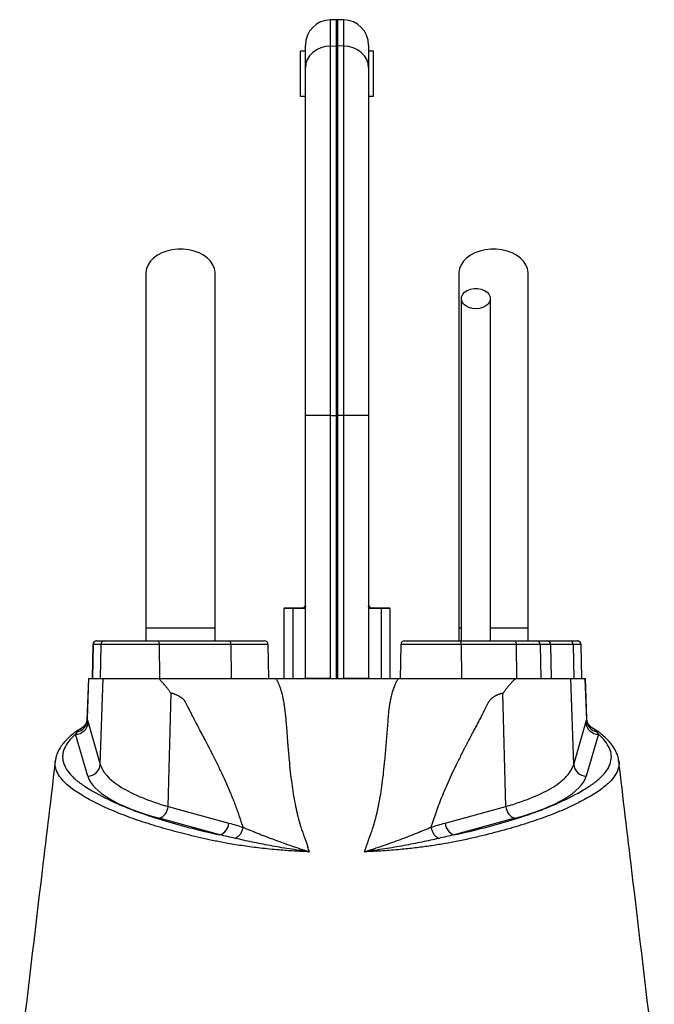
# Model space of a CAD drawing. Header units: millimetres. Extents: x 2412 to 3470, y 1425 to 4760.
# Tile 8 of 8: x 2723 to 3226, y 3980 to 4760. Entities that reach past the tile are written whole.
import ezdxf

# ---------------------------------------------------------------- set-up
doc = ezdxf.new("R2010")
doc.units = ezdxf.units.MM
doc.header["$LTSCALE"] = 2

msp = doc.modelspace()

# ---------------------------------------------------------------- linework, layer by layer
at = {"color": 7, "linetype": 'Continuous', "lineweight": 25}
for p, q in [((2974.34, 4760.43), (2969.34, 4760.34)), ((2980.04, 4760.34), (2975.04, 4760.43)), ((2945.69, 4699.55), (2945.69, 4735.55)), ((2949.69, 4735.55), (2945.69, 4735.55)), ((2949.69, 4722.32), (2949.69, 4740.35)), ((2969.34, 4739.55), (2974.34, 4739.62)), ((2969.34, 4739.55), (2969.34, 4446.8)), ((2974.34, 4446.8), (2974.34, 4739.62)), ((2975.04, 4739.62), (2975.04, 4446.8)), ((2980.04, 4739.55), (2975.04, 4739.62)), ((2980.04, 4446.8), (2980.04, 4739.55)), ((2999.69, 4740.35), (2999.69, 4722.32)), ((3003.69, 4735.55), (2999.69, 4735.55)), ((3003.69, 4699.55), (3003.69, 4735.55)), ((2949.69, 4446.8), (2949.69, 4722.32)), ((2999.69, 4722.32), (2999.69, 4446.8)), ((2949.69, 4699.55), (2945.69, 4699.55)), ((3003.69, 4699.55), (2999.69, 4699.55)), ((2949.69, 4238.44), (2949.69, 4446.8)), ((2969.34, 4446.8), (2949.69, 4446.8)), ((2969.34, 4446.8), (2974.34, 4446.8)), ((2969.34, 4446.8), (2969.34, 4238.44)), ((2974.34, 4238.44), (2974.34, 4446.8)), ((2975.04, 4446.8), (2974.34, 4446.8)), ((2975.04, 4446.8), (2975.04, 4238.44)), ((2980.04, 4446.8), (2975.04, 4446.8)), ((2980.04, 4238.44), (2980.04, 4446.8)), ((2999.69, 4446.8), (2980.04, 4446.8)), ((2999.69, 4446.8), (2999.69, 4238.44)), ((2932.69, 4293.81), (2932.69, 4238.44)), ((2949.13, 4294.09), (2939.69, 4293.91)), ((2939.69, 4293.91), (2939.69, 4238.44)), ((2949.49, 4296.16), (2949.69, 4296.46)), ((2999.69, 4296.47), (2999.89, 4296.16)), ((3009.69, 4293.91), (3000.25, 4294.09)), ((3009.69, 4293.91), (3009.69, 4238.44)), ((3016.69, 4238.44), (3016.69, 4293.81)), ((2823.19, 4278.44), (2823.19, 4268.44)), ((2878.19, 4278.44), (2823.19, 4278.44)), ((2878.19, 4268.44), (2878.19, 4278.44)), ((3071.19, 4278.44), (3071.19, 4268.44)), ((3072.87, 4278.44), (3071.19, 4278.44)), ((3126.19, 4278.44), (3096.18, 4278.44)), ((3126.19, 4268.44), (3126.19, 4278.44)), ((2784.16, 4268.44), (2784.42, 4268.44)), ((2784.42, 4268.44), (2790.45, 4268.44)), ((2790.45, 4268.44), (2832.1, 4268.44)), ((2832.1, 4268.44), (2888.85, 4268.44)), ((2888.85, 4268.44), (2917.22, 4268.44)), ((3028.16, 4268.44), (3071.2, 4268.44)), ((3071.2, 4268.44), (3114.89, 4268.44)), ((3114.89, 4268.44), (3132.69, 4268.44)), ((3132.69, 4268.44), (3140.93, 4268.44)), ((3140.93, 4268.44), (3141.22, 4268.44)), ((3140.93, 4268.44), (3158.93, 4268.44)), ((3158.93, 4268.44), (3164.97, 4268.44)), ((3164.97, 4268.44), (3165.22, 4268.44)), ((2781.16, 4265.49), (2780.69, 4238.44)), ((2781.43, 4265.49), (2780.96, 4238.44)), ((2787.47, 4265.49), (2781.43, 4265.49)), ((2787.47, 4265.49), (2787, 4238.44)), ((2833.82, 4265.49), (2787.47, 4265.49)), ((2833.82, 4265.49), (2834.09, 4238.44)), ((2890.57, 4265.49), (2833.82, 4265.49)), ((2890.57, 4265.49), (2890.84, 4238.44)), ((2920.69, 4238.44), (2920.22, 4265.49)), ((3025.16, 4265.49), (3024.69, 4238.44)), ((3073.07, 4265.49), (3073.36, 4238.44)), ((3116.76, 4265.49), (3073.07, 4265.49)), ((3116.76, 4265.49), (3117.05, 4238.44)), ((3135.65, 4265.49), (3116.76, 4265.49)), ((3135.65, 4265.49), (3136.12, 4238.44)), ((3143.9, 4265.49), (3135.65, 4265.49)), ((3143.9, 4265.49), (3144.36, 4238.44)), ((3144.69, 4238.44), (3144.22, 4265.49)), ((3161.92, 4265.49), (3162.39, 4238.44)), ((3167.95, 4265.49), (3161.92, 4265.49)), ((3167.95, 4265.49), (3168.42, 4238.44)), ((3168.69, 4238.44), (3168.22, 4265.49)), ((2777.72, 4238.44), (2776.6, 4206.61)), ((2776.85, 4205.5), (2778, 4238.44)), ((2777.72, 4238.44), (2778, 4238.44)), ((2778, 4238.44), (2789.52, 4238.44)), ((2787.16, 4170.51), (2789.52, 4238.44)), ((2789.52, 4238.44), (2833.56, 4238.44)), ((2969.34, 4238.44), (2949.69, 4238.44)), ((2975.04, 4238.44), (2974.34, 4238.44)), ((2999.69, 4238.44), (2980.04, 4238.44)), ((3115.84, 4238.44), (3159.86, 4238.44)), ((3162.22, 4170.51), (3159.86, 4238.44)), ((3159.86, 4238.44), (3171.39, 4238.44)), ((3172.53, 4205.5), (3171.39, 4238.44)), ((3171.39, 4238.44), (3171.67, 4238.44)), ((3172.78, 4206.61), (3171.67, 4238.44)), ((2840.95, 4137.12), (2843.17, 4226.8)), ((3108.43, 4137.12), (3106.21, 4226.8)), ((2777.5, 4203.63), (2787.16, 4170.51)), ((3162.22, 4170.51), (3171.88, 4203.63)), ((2777.2, 4161.2), (2767.55, 4194.32)), ((3181.83, 4194.32), (3172.18, 4161.2)), ((2751.67, 4173.43), (2751.7, 4173.58)), ((3197.88, 4173.43), (3197.91, 4173.33)), ((2840.95, 4137.12), (2889.05, 4123.98)), ((3060.33, 4123.98), (3108.43, 4137.12)), ((2881.96, 4114.67), (2833.86, 4127.81)), ((3115.52, 4127.81), (3067.42, 4114.67))]:
    msp.add_line(p, q, dxfattribs=at)
at = {"color": 8, "linetype": 'Continuous', "lineweight": 25}
for p, q in [((2969.34, 4760.34), (2969.34, 4739.55)), ((2974.34, 4739.62), (2974.34, 4760.43)), ((2975.04, 4760.43), (2975.04, 4739.62)), ((2980.04, 4739.55), (2980.04, 4760.34)), ((2939.69, 4293.91), (2932.69, 4293.81)), ((3016.69, 4293.81), (3009.69, 4293.91)), ((2781.43, 4265.49), (2781.16, 4265.49)), ((2920.22, 4265.49), (2890.57, 4265.49)), ((3073.07, 4265.49), (3025.16, 4265.49)), ((3144.22, 4265.49), (3143.9, 4265.49)), ((3161.92, 4265.49), (3144.22, 4265.49)), ((3168.22, 4265.49), (3167.95, 4265.49)), ((2776.63, 4206.6), (2776.85, 4205.5))]:
    msp.add_line(p, q, dxfattribs=at)
at = {"color": 7, "linetype": 'Continuous', "lineweight": 25, "flags": 128}
for points in [[(2969.34, 4739.55), (2965.49, 4739.16), (2961.8, 4738.15), (2958.4, 4736.54), (2955.43, 4734.4), (2952.99, 4731.8), (2951.18, 4728.85), (2950.07, 4725.65), (2949.69, 4722.32)], [(2999.69, 4722.32), (2999.32, 4725.65), (2998.2, 4728.85), (2996.39, 4731.8), (2993.96, 4734.4), (2990.98, 4736.54), (2987.59, 4738.15), (2983.89, 4739.16), (2980.04, 4739.55)], [(2878.19, 4559.47), (2878.17, 4560.23), (2877.64, 4563.29), (2876.4, 4566.25), (2874.51, 4569.03), (2871.99, 4571.57), (2868.93, 4573.79), (2865.39, 4575.64), (2861.47, 4577.07), (2857.27, 4578.05), (2852.9, 4578.54), (2848.48, 4578.54), (2844.11, 4578.05), (2839.91, 4577.07), (2835.99, 4575.64), (2832.46, 4573.79), (2829.39, 4571.57), (2826.88, 4569.03), (2824.98, 4566.25), (2823.75, 4563.29), (2823.21, 4560.23), (2823.19, 4559.48)], [(3126.19, 4559.47), (3126.17, 4560.23), (3125.64, 4563.29), (3124.4, 4566.25), (3122.51, 4569.03), (3119.99, 4571.57), (3116.93, 4573.79), (3113.39, 4575.64), (3109.47, 4577.07), (3105.27, 4578.05), (3100.9, 4578.54), (3096.48, 4578.54), (3092.11, 4578.05), (3087.91, 4577.07), (3083.99, 4575.64), (3080.46, 4573.79), (3077.39, 4571.57), (3074.88, 4569.03), (3072.98, 4566.25), (3071.75, 4563.29), (3071.21, 4560.23), (3071.19, 4559.48)], [(3084.69, 4531.46), (3081.83, 4531.71), (3079.15, 4532.45), (3076.82, 4533.63), (3074.98, 4535.18), (3073.75, 4536.99), (3073.21, 4538.96), (3073.39, 4540.96), (3074.29, 4542.87), (3075.83, 4544.57), (3077.93, 4545.94), (3080.46, 4546.91), (3083.25, 4547.41), (3086.13, 4547.41), (3088.92, 4546.91), (3091.45, 4545.94), (3093.55, 4544.57), (3095.1, 4542.87), (3095.99, 4540.96), (3096.17, 4538.96), (3095.63, 4536.99), (3094.4, 4535.18), (3092.56, 4533.63), (3090.23, 4532.45), (3087.55, 4531.71), (3084.69, 4531.46)], [(2832.1, 4268.44), (2832.43, 4268.38), (2832.75, 4268.21), (2833.04, 4267.94), (2833.3, 4267.58), (2833.52, 4267.13), (2833.68, 4266.62), (2833.78, 4266.07), (2833.82, 4265.49)], [(2888.85, 4268.44), (2889.18, 4268.38), (2889.5, 4268.21), (2889.8, 4267.94), (2890.06, 4267.58), (2890.27, 4267.13), (2890.43, 4266.62), (2890.53, 4266.07), (2890.57, 4265.49)], [(3071.2, 4268.44), (3071.56, 4268.38), (3071.91, 4268.21), (3072.23, 4267.94), (3072.51, 4267.58), (3072.74, 4267.13), (3072.92, 4266.62), (3073.03, 4266.07), (3073.07, 4265.49)], [(3114.89, 4268.44), (3115.25, 4268.38), (3115.6, 4268.21), (3115.92, 4267.94), (3116.2, 4267.58), (3116.43, 4267.13), (3116.61, 4266.62), (3116.72, 4266.07), (3116.76, 4265.49)]]:
    msp.add_lwpolyline(points, dxfattribs=at)
at = {"color": 7, "linetype": 'Continuous', "lineweight": 25}
for centre, radius, start, end in [((2969.69, 4740.35), 20, 91, 180), ((2974.69, 4740.43), 20, 89, 91), ((2979.69, 4740.35), 20, 0, 89), ((2974.69, 4716.4), 23.22, 89.13873, 90.86127), ((2938.69, 4293.81), 6, 173.87456, 180.43725), ((2946.88, 4293.95), 7.19, 176.12261, 180.30696), ((2955.18, 4294.1), 6.05, 160.01257, 180.0237), ((2994.2, 4294.1), 6.05, 359.9763, 19.98743), ((3002.5, 4293.95), 7.19, 359.69304, 3.87739), ((3010.69, 4293.81), 6, 0.48308, 6.03277), ((2784.16, 4265.44), 3, 90, 179), ((2784.42, 4265.44), 2.99, 90.10688, 179.11154), ((2790.46, 4265.44), 2.99, 90.10688, 179.11154), ((2917.22, 4265.44), 3, 1, 90), ((3028.16, 4265.44), 3, 90, 179), ((3132.67, 4265.45), 2.98, 0.67877, 89.68997), ((3140.91, 4265.45), 2.98, 0.67877, 89.68997), ((3141.22, 4265.44), 3, 1, 90), ((3158.92, 4265.44), 2.99, 0.88846, 89.89312), ((3164.96, 4265.44), 2.99, 0.88846, 89.89312), ((3165.22, 4265.44), 3, 1, 90), ((2766.81, 4206.08), 10.06, 281.3501, 356.69173), ((3182.57, 4206.08), 10.06, 183.30827, 258.6499), ((2767.46, 4204.39), 10.07, 270.49957, 355.66187), ((3181.92, 4204.39), 10.07, 184.33813, 269.50043), ((2777.11, 4171.27), 10.07, 270.49957, 355.66187), ((3172.27, 4171.27), 10.07, 184.33813, 269.50043), ((2829.94, 4138.15), 11.06, 290.77494, 354.65677), ((3119.44, 4138.15), 11.06, 185.34323, 249.22506), ((2878.04, 4125.01), 11.06, 290.77494, 354.65677), ((3071.35, 4125.01), 11.06, 185.34323, 249.22506)]:
    msp.add_arc(centre, radius, start, end, dxfattribs=at)
for centre, start_param, end_param in [((2976.81, 4165.38), 3.219534, 3.917258), ((2972.58, 4165.38), 5.50752, 6.205244)]:
    msp.add_ellipse(centre, major_axis=(200.21, 0), ratio=0.267961, start_param=start_param, end_param=end_param, dxfattribs=at)
for points, knots in [([(2823.19, 4559.46), (2823.19, 4553.6), (2823.19, 4541.96), (2823.19, 4524.4), (2823.19, 4506.65), (2823.19, 4488.53), (2823.19, 4469.81), (2823.19, 4450.34), (2823.19, 4430.87), (2823.19, 4411.57), (2823.19, 4392.6), (2823.19, 4373.28), (2823.19, 4351.82), (2823.19, 4328.39), (2823.19, 4303.23), (2823.19, 4286.64), (2823.19, 4278.44)], [0, 0, 0, 0, 0.079644, 0.158009, 0.235124, 0.311015, 0.385614, 0.459005, 0.531252, 0.593311, 0.65426, 0.714301, 0.773508, 0.85087, 0.926319, 1, 1, 1, 1]), ([(2878.19, 4278.44), (2878.19, 4283.5), (2878.19, 4294.04), (2878.19, 4310.46), (2878.19, 4328.08), (2878.19, 4345.41), (2878.19, 4362.24), (2878.19, 4378.32), (2878.19, 4394.82), (2878.19, 4412.33), (2878.19, 4430.6), (2878.19, 4449.45), (2878.19, 4468.07), (2878.19, 4486.43), (2878.19, 4504.6), (2878.19, 4522.75), (2878.19, 4541.03), (2878.19, 4553.25), (2878.19, 4559.46)], [0, 0, 0, 0, 0.045521, 0.094717, 0.147611, 0.204275, 0.251456, 0.300858, 0.352419, 0.406213, 0.470225, 0.53729, 0.607172, 0.679907, 0.755587, 0.834151, 0.915609, 1, 1, 1, 1]), ([(3071.19, 4559.46), (3071.19, 4553.6), (3071.19, 4541.96), (3071.19, 4524.4), (3071.19, 4506.65), (3071.19, 4488.53), (3071.19, 4469.81), (3071.19, 4450.34), (3071.19, 4430.87), (3071.19, 4411.57), (3071.19, 4392.6), (3071.19, 4373.28), (3071.19, 4351.82), (3071.19, 4328.39), (3071.19, 4303.23), (3071.19, 4286.64), (3071.19, 4278.44)], [0, 0, 0, 0, 0.079644, 0.158009, 0.235124, 0.311015, 0.385614, 0.459005, 0.531252, 0.593311, 0.65426, 0.714301, 0.773508, 0.85087, 0.926319, 1, 1, 1, 1]), ([(3126.19, 4278.44), (3126.19, 4283.5), (3126.19, 4294.04), (3126.19, 4310.46), (3126.19, 4328.08), (3126.19, 4345.41), (3126.19, 4362.24), (3126.19, 4378.32), (3126.19, 4394.82), (3126.19, 4412.33), (3126.19, 4430.6), (3126.19, 4449.45), (3126.19, 4468.07), (3126.19, 4486.43), (3126.19, 4504.6), (3126.19, 4522.75), (3126.19, 4541.03), (3126.19, 4553.25), (3126.19, 4559.46)], [0, 0, 0, 0, 0.045521, 0.094717, 0.147611, 0.204275, 0.251456, 0.300858, 0.352419, 0.406213, 0.470225, 0.53729, 0.607172, 0.679907, 0.755587, 0.834151, 0.915609, 1, 1, 1, 1]), ([(3073.19, 4539.46), (3073.19, 4535.52), (3073.19, 4528.05), (3073.19, 4517.45), (3073.19, 4508.06), (3073.19, 4499.9), (3073.19, 4492.37), (3073.19, 4485.04), (3073.19, 4477.4), (3073.19, 4467.44), (3073.19, 4454.9), (3073.19, 4439.46), (3073.19, 4424.02), (3073.19, 4408.71), (3073.19, 4393.77), (3073.19, 4378.71), (3073.19, 4366.47), (3073.19, 4357.2), (3073.19, 4350.18), (3073.19, 4341.98), (3073.19, 4332.07), (3073.19, 4320.51), (3073.19, 4307.31), (3073.19, 4292.5), (3073.19, 4279.36), (3073.19, 4271.15), (3073.19, 4268.44)], [0, 0, 0, 0, 0.055267, 0.10444, 0.147521, 0.184513, 0.21542, 0.248696, 0.281657, 0.315157, 0.376188, 0.437587, 0.499107, 0.551591, 0.604003, 0.655121, 0.702915, 0.723264, 0.744126, 0.769888, 0.800965, 0.83733, 0.878131, 0.923975, 0.974885, 1, 1, 1, 1]), ([(3096.19, 4268.44), (3096.19, 4271.84), (3096.19, 4281.13), (3096.19, 4295.44), (3096.19, 4310.51), (3096.19, 4323.01), (3096.19, 4333.51), (3096.19, 4342.91), (3096.19, 4356.22), (3096.19, 4373.65), (3096.19, 4394.51), (3096.19, 4413.35), (3096.19, 4430.28), (3096.19, 4445.27), (3096.19, 4459.06), (3096.19, 4469.59), (3096.19, 4477.87), (3096.19, 4484.88), (3096.19, 4493.26), (3096.19, 4502.98), (3096.19, 4514), (3096.19, 4526.3), (3096.19, 4534.92), (3096.19, 4539.46)], [0, 0, 0, 0, 0.031526, 0.086056, 0.132732, 0.171571, 0.202645, 0.231141, 0.260031, 0.328885, 0.39862, 0.468523, 0.527313, 0.585972, 0.642144, 0.694118, 0.718091, 0.748453, 0.785466, 0.82912, 0.879422, 0.93638, 1, 1, 1, 1]), ([(2932.79, 4294.44), (2932.77, 4294.44), (2932.58, 4294.44), (2933.38, 4294.44), (2935.34, 4294.44), (2938.12, 4294.44), (2939.71, 4294.44)], [0, 0, 0, 0, 0.036009, 0.324544, 0.613078, 1, 1, 1, 1]), ([(2939.71, 4294.44), (2941.42, 4294.44), (2942.92, 4294.44), (2944.86, 4294.44), (2945.45, 4294.44), (2946.52, 4294.44), (2947, 4294.44), (2947.42, 4294.44)], [0, 0, 0, 0, 0.5, 0.5, 0.75, 0.75, 1, 1, 1, 1]), ([(2947.42, 4294.44), (2947.82, 4294.44), (2948.16, 4294.58), (2948.64, 4295.01), (2948.8, 4295.2), (2949.13, 4295.63), (2949.3, 4295.88), (2949.49, 4296.16)], [0, 0, 0, 0, 0.5, 0.5, 0.75, 0.75, 1, 1, 1, 1]), ([(2999.89, 4296.16), (3000.27, 4295.6), (3000.57, 4295.17), (3001.06, 4294.73), (3001.22, 4294.62), (3001.58, 4294.47), (3001.76, 4294.44), (3001.96, 4294.44)], [0, 0, 0, 0, 0.5, 0.5, 0.75, 0.75, 1, 1, 1, 1]), ([(3001.96, 4294.44), (3002.8, 4294.44), (3003.87, 4294.44), (3005.81, 4294.44), (3006.51, 4294.44), (3008.01, 4294.44), (3008.82, 4294.44), (3009.67, 4294.44)], [0, 0, 0, 0, 0.5, 0.5, 0.75, 0.75, 1, 1, 1, 1]), ([(3009.67, 4294.44), (3010.72, 4294.44), (3012.81, 4294.44), (3014.99, 4294.44), (3016.25, 4294.44), (3016.82, 4294.44), (3016.64, 4294.44), (3016.64, 4294.44)], [0, 0, 0, 0, 0.2474998, 0.4950001, 0.7424972, 0.9899945, 1, 1, 1, 1]), ([(2843.17, 4226.8), (2842.99, 4227.07), (2842.62, 4227.61), (2842.06, 4228.4), (2841.49, 4229.19), (2840.9, 4229.97), (2840.31, 4230.73), (2839.7, 4231.49), (2839.09, 4232.23), (2838.48, 4232.95), (2837.72, 4233.8), (2836.69, 4234.93), (2835.25, 4236.53), (2834.17, 4237.75), (2833.56, 4238.44)], [0, 0, 0, 0, 0.0610773, 0.1225098, 0.1843173, 0.246519, 0.3091341, 0.3721811, 0.4356783, 0.4996435, 0.5600099, 0.6635354, 0.8102068, 1, 1, 1, 1]), ([(2833.56, 4238.44), (2834.43, 4238.44), (2836.17, 4238.44), (2838.75, 4238.44), (2841.29, 4238.44), (2843.79, 4238.44), (2846.23, 4238.44), (2848.63, 4238.44), (2850.99, 4238.44), (2853.29, 4238.44), (2855.55, 4238.44), (2857.77, 4238.44), (2859.93, 4238.44), (2862.05, 4238.44), (2864.13, 4238.44), (2866.15, 4238.44), (2868.14, 4238.44), (2870.07, 4238.44), (2871.96, 4238.44), (2873.8, 4238.44), (2876.03, 4238.44), (2878.67, 4238.44), (2881.76, 4238.44), (2884.86, 4238.44), (2887.97, 4238.44), (2891.1, 4238.44), (2894.24, 4238.44), (2897.39, 4238.44), (2900.55, 4238.44), (2903.73, 4238.44), (2906.92, 4238.44), (2910.13, 4238.44), (2913.34, 4238.44), (2916.57, 4238.44), (2919.82, 4238.44), (2923.07, 4238.44), (2925.26, 4238.44), (2926.35, 4238.44)], [0, 0, 0, 0, 0.033278, 0.065774, 0.09749, 0.128425, 0.158582, 0.187962, 0.216567, 0.244398, 0.271457, 0.297745, 0.323266, 0.348021, 0.372013, 0.395244, 0.417718, 0.439439, 0.460409, 0.480633, 0.500116, 0.533064, 0.565727, 0.598114, 0.630239, 0.662114, 0.69375, 0.725162, 0.756362, 0.787364, 0.818181, 0.848827, 0.879316, 0.909664, 0.939884, 0.969991, 1, 1, 1, 1]), ([(2926.35, 4238.44), (2926.49, 4238.19), (2926.78, 4237.69), (2927.18, 4236.92), (2927.58, 4236.13), (2927.96, 4235.31), (2928.34, 4234.48), (2928.7, 4233.63), (2929.05, 4232.75), (2929.38, 4231.85), (2929.71, 4230.94), (2930.02, 4230), (2930.32, 4229.04), (2930.61, 4228.05), (2930.88, 4227.05), (2931.15, 4226.03), (2931.4, 4224.98), (2931.81, 4223.14), (2932.34, 4220.38), (2932.95, 4216.55), (2933.5, 4212.34), (2933.93, 4208.29), (2934.32, 4203.78), (2934.77, 4198.18), (2935.28, 4191.48), (2935.8, 4184.73), (2936.27, 4179.02), (2937.12, 4169.28), (2938.56, 4156.13), (2940.56, 4143.61), (2942.04, 4136.34), (2942.7, 4133.36), (2943.38, 4130.45), (2944.1, 4127.61), (2944.85, 4124.85), (2945.45, 4122.71), (2945.97, 4121.05), (2946.41, 4119.74), (2946.97, 4118.1), (2947.66, 4116.12), (2948.47, 4113.8), (2949.41, 4111.15), (2950.47, 4108.16), (2951.21, 4106.05), (2951.6, 4104.95)], [0, 0, 0, 0, 0.006505, 0.013097, 0.01978, 0.026557, 0.033431, 0.040405, 0.047482, 0.054664, 0.061955, 0.069357, 0.076872, 0.084502, 0.092251, 0.100119, 0.108109, 0.116224, 0.142061, 0.170607, 0.201889, 0.23593, 0.260358, 0.301454, 0.35921, 0.407807, 0.449606, 0.484611, 0.621537, 0.738683, 0.761365, 0.783575, 0.805315, 0.826589, 0.847401, 0.867756, 0.87521, 0.885269, 0.89793, 0.913186, 0.931031, 0.951456, 0.974449, 1, 1, 1, 1]), ([(2926.35, 4238.44), (2926.96, 4238.44), (2928.17, 4238.44), (2930, 4238.44), (2931.83, 4238.44), (2933.66, 4238.44), (2935.49, 4238.44), (2937.33, 4238.44), (2939.17, 4238.44), (2941.02, 4238.44), (2942.86, 4238.44), (2944.72, 4238.44), (2946.57, 4238.44), (2948.43, 4238.44), (2950.29, 4238.44), (2952.15, 4238.44), (2954.01, 4238.44), (2955.88, 4238.44), (2957.76, 4238.44), (2959.63, 4238.44), (2961.51, 4238.44), (2963.39, 4238.44), (2965.28, 4238.44), (2967.16, 4238.44), (2969.05, 4238.44), (2970.95, 4238.44), (2972.84, 4238.44), (2975.28, 4238.44), (2978.27, 4238.44), (2981.78, 4238.44), (2985.29, 4238.44), (2988.78, 4238.44), (2992.27, 4238.44), (2995.74, 4238.44), (2999.21, 4238.44), (3002.66, 4238.44), (3006.1, 4238.44), (3009.54, 4238.44), (3012.96, 4238.44), (3016.37, 4238.44), (3019.77, 4238.44), (3022.02, 4238.44), (3023.15, 4238.44)], [0, 0, 0, 0, 0.019347, 0.038666, 0.057957, 0.077225, 0.096471, 0.115697, 0.134906, 0.154101, 0.173284, 0.192457, 0.211623, 0.230784, 0.249942, 0.269101, 0.288262, 0.307428, 0.326601, 0.345784, 0.364979, 0.384189, 0.403415, 0.422661, 0.441929, 0.461222, 0.48054, 0.499888, 0.535804, 0.571628, 0.607375, 0.643061, 0.678702, 0.714313, 0.74991, 0.785509, 0.821124, 0.856772, 0.892468, 0.928228, 0.964067, 1, 1, 1, 1]), ([(2997.78, 4104.95), (2998.23, 4106.2), (2999.06, 4108.57), (3000.24, 4111.91), (3001.26, 4114.8), (3002.12, 4117.25), (3002.81, 4119.27), (3003.35, 4120.85), (3003.75, 4122.14), (3004.09, 4123.29), (3004.42, 4124.45), (3004.74, 4125.62), (3005.06, 4126.8), (3005.38, 4128), (3005.69, 4129.21), (3005.99, 4130.43), (3006.29, 4131.67), (3006.58, 4132.92), (3006.86, 4134.18), (3007.14, 4135.46), (3007.42, 4136.75), (3007.69, 4138.05), (3008.37, 4141.44), (3009.39, 4147.15), (3010.62, 4155.43), (3011.73, 4164.42), (3012.49, 4172.07), (3013.04, 4178.13), (3013.41, 4182.38), (3013.78, 4186.62), (3014.13, 4190.86), (3014.47, 4195.1), (3014.8, 4199.34), (3015.13, 4203.57), (3015.38, 4207.09), (3015.59, 4209.87), (3015.78, 4211.9), (3016, 4213.88), (3016.24, 4215.81), (3016.51, 4217.69), (3016.81, 4219.51), (3017.13, 4221.28), (3017.48, 4222.99), (3017.86, 4224.66), (3018.27, 4226.27), (3018.7, 4227.83), (3019.16, 4229.34), (3019.65, 4230.79), (3020.16, 4232.2), (3020.71, 4233.55), (3021.27, 4234.85), (3021.87, 4236.09), (3022.49, 4237.29), (3022.93, 4238.06), (3023.15, 4238.44)], [0, 0, 0, 0, 0.028981, 0.05462, 0.076899, 0.095804, 0.111324, 0.123447, 0.132169, 0.140832, 0.149578, 0.158407, 0.16732, 0.176318, 0.1854, 0.194567, 0.20382, 0.213157, 0.222581, 0.232091, 0.241687, 0.25137, 0.26114, 0.31708, 0.377982, 0.443881, 0.514805, 0.545901, 0.57699, 0.608072, 0.639147, 0.670215, 0.701275, 0.732327, 0.763372, 0.778693, 0.793665, 0.808292, 0.822579, 0.836529, 0.850148, 0.863441, 0.876413, 0.88907, 0.901419, 0.913467, 0.92522, 0.936688, 0.947878, 0.958799, 0.969461, 0.979875, 0.990051, 1, 1, 1, 1]), ([(3023.15, 4238.44), (3023.71, 4238.44), (3024.84, 4238.44), (3026.52, 4238.44), (3028.2, 4238.44), (3029.88, 4238.44), (3031.55, 4238.44), (3033.22, 4238.44), (3034.89, 4238.44), (3036.55, 4238.44), (3038.21, 4238.44), (3039.86, 4238.44), (3041.51, 4238.44), (3043.16, 4238.44), (3044.81, 4238.44), (3046.45, 4238.44), (3048.08, 4238.44), (3049.72, 4238.44), (3051.35, 4238.44), (3052.97, 4238.44), (3054.6, 4238.44), (3056.22, 4238.44), (3057.83, 4238.44), (3059.44, 4238.44), (3061.05, 4238.44), (3062.66, 4238.44), (3064.26, 4238.44), (3065.86, 4238.44), (3067.45, 4238.44), (3069.04, 4238.44), (3070.63, 4238.44), (3072.21, 4238.44), (3074.23, 4238.44), (3076.72, 4238.44), (3079.71, 4238.44), (3082.81, 4238.44), (3086.02, 4238.44), (3089.35, 4238.44), (3092.8, 4238.44), (3096.36, 4238.44), (3100.04, 4238.44), (3103.83, 4238.44), (3107.73, 4238.44), (3111.76, 4238.44), (3114.46, 4238.44), (3115.84, 4238.44)], [0, 0, 0, 0, 0.015477, 0.030978, 0.046504, 0.062058, 0.077641, 0.093256, 0.108905, 0.124589, 0.140311, 0.156072, 0.171875, 0.187721, 0.203613, 0.219552, 0.235541, 0.25158, 0.267673, 0.28382, 0.300024, 0.316286, 0.332608, 0.348993, 0.365441, 0.381955, 0.398535, 0.415185, 0.431905, 0.448697, 0.465563, 0.482505, 0.499523, 0.530827, 0.563981, 0.599002, 0.635904, 0.674699, 0.715397, 0.758009, 0.802541, 0.849, 0.897393, 0.947725, 1, 1, 1, 1]), ([(3115.84, 4238.44), (3115.42, 4237.96), (3114.64, 4237.09), (3113.54, 4235.87), (3112.63, 4234.86), (3111.89, 4234.05), (3111.34, 4233.44), (3110.8, 4232.83), (3110.21, 4232.13), (3109.51, 4231.28), (3108.82, 4230.41), (3108.15, 4229.53), (3107.49, 4228.63), (3106.84, 4227.72), (3106.42, 4227.1), (3106.21, 4226.8)], [0, 0, 0, 0, 0.130608, 0.242339, 0.335183, 0.409136, 0.464192, 0.500351, 0.573381, 0.645815, 0.717679, 0.789002, 0.85981, 0.930133, 1, 1, 1, 1]), ([(2900.25, 4120.68), (2900.06, 4121.29), (2899.68, 4122.53), (2899.1, 4124.39), (2898.49, 4126.26), (2897.87, 4128.13), (2897.22, 4130.02), (2896.56, 4131.92), (2895.88, 4133.82), (2895.18, 4135.74), (2894.46, 4137.66), (2893.72, 4139.6), (2892.97, 4141.54), (2892.19, 4143.5), (2891.39, 4145.46), (2889.84, 4149.24), (2887.38, 4154.94), (2883.85, 4162.67), (2879.94, 4170.83), (2876.68, 4177.36), (2874.11, 4182.37), (2872.25, 4185.96), (2870.02, 4190.22), (2867.43, 4195.16), (2864.48, 4200.77), (2862.13, 4205.19), (2860.51, 4208.28), (2859.69, 4209.87), (2858.79, 4211.66), (2857.91, 4213.45), (2857.09, 4215.1), (2856.38, 4216.49), (2855.75, 4217.72), (2855.19, 4218.78), (2854.7, 4219.67), (2854.27, 4220.39), (2853.94, 4220.95), (2853.62, 4221.38), (2853.3, 4221.74), (2852.92, 4222.12), (2852.48, 4222.5), (2851.99, 4222.89), (2851.45, 4223.28), (2850.84, 4223.68), (2850.18, 4224.09), (2849.47, 4224.51), (2848.65, 4224.95), (2847.77, 4225.4), (2846.82, 4225.82), (2845.89, 4226.16), (2844.98, 4226.44), (2844.07, 4226.66), (2843.47, 4226.75), (2843.17, 4226.8)], [0, 0, 0, 0, 0.014704, 0.029556, 0.044557, 0.05971, 0.075015, 0.090474, 0.106088, 0.121858, 0.137786, 0.153872, 0.170118, 0.186525, 0.203094, 0.219826, 0.282441, 0.349841, 0.422063, 0.499138, 0.525545, 0.558172, 0.597019, 0.642087, 0.693376, 0.750886, 0.763599, 0.778025, 0.794165, 0.81202, 0.825981, 0.838522, 0.849644, 0.859348, 0.867636, 0.874512, 0.879981, 0.883799, 0.888088, 0.892873, 0.89817, 0.903991, 0.910347, 0.917245, 0.92469, 0.932686, 0.941238, 0.951698, 0.961868, 0.971763, 0.981404, 0.990809, 1, 1, 1, 1]), ([(3106.21, 4226.8), (3106.05, 4226.77), (3105.73, 4226.73), (3105.24, 4226.64), (3104.75, 4226.53), (3104.26, 4226.4), (3103.77, 4226.25), (3103.27, 4226.08), (3102.76, 4225.89), (3102.26, 4225.69), (3101.75, 4225.46), (3101.23, 4225.21), (3100.47, 4224.82), (3099.51, 4224.29), (3098.4, 4223.61), (3097.46, 4222.96), (3096.67, 4222.33), (3096.03, 4221.72), (3095.6, 4221.18), (3095.29, 4220.69), (3095.02, 4220.25), (3094.71, 4219.72), (3094.37, 4219.11), (3094, 4218.41), (3093.58, 4217.63), (3093.14, 4216.77), (3092.65, 4215.83), (3092.14, 4214.8), (3091.14, 4212.8), (3089.82, 4210.16), (3088.34, 4207.3), (3087.2, 4205.13), (3086.27, 4203.37), (3085.37, 4201.66), (3084.49, 4200), (3083.65, 4198.4), (3082.83, 4196.84), (3082.04, 4195.35), (3081.29, 4193.9), (3080.56, 4192.51), (3079.86, 4191.17), (3079.18, 4189.89), (3078.54, 4188.65), (3077.92, 4187.47), (3077.34, 4186.35), (3076.78, 4185.27), (3076.25, 4184.25), (3075.75, 4183.29), (3075.28, 4182.37), (3074.83, 4181.51), (3074.42, 4180.71), (3074.03, 4179.95), (3072.45, 4176.85), (3069.76, 4171.47), (3066.1, 4163.84), (3062.72, 4156.51), (3059.64, 4149.45), (3056.84, 4142.68), (3054.73, 4137.2), (3053.18, 4132.94), (3052.09, 4129.85), (3051.05, 4126.77), (3050.06, 4123.72), (3049.44, 4121.69), (3049.13, 4120.68)], [0, 0, 0, 0, 0.004953, 0.009964, 0.015038, 0.020178, 0.025387, 0.030669, 0.036026, 0.041461, 0.046978, 0.052578, 0.058265, 0.072186, 0.084567, 0.095429, 0.104801, 0.112729, 0.119293, 0.122887, 0.127182, 0.132181, 0.137886, 0.144299, 0.151421, 0.159252, 0.167792, 0.177042, 0.187003, 0.22152, 0.248268, 0.26489, 0.281022, 0.296665, 0.311817, 0.32648, 0.340653, 0.354336, 0.367529, 0.380233, 0.392447, 0.404171, 0.415405, 0.42615, 0.436405, 0.44617, 0.455445, 0.464231, 0.472527, 0.480333, 0.487649, 0.494476, 0.500813, 0.571801, 0.63934, 0.703455, 0.764173, 0.821528, 0.87556, 0.901234, 0.926509, 0.951391, 0.975886, 1, 1, 1, 1]), ([(2776.58, 4206.58), (2776.55, 4206.05), (2776.49, 4204.79), (2775.67, 4202.69), (2774.41, 4200.93), (2773.24, 4199.9), (2772.76, 4199.61), (2772.6, 4199.51)], [0, 0, 0, 0, 0.1840995, 0.432968, 0.6723931, 0.8868503, 1, 1, 1, 1]), ([(3176.79, 4199.52), (3176.47, 4199.72), (3175.75, 4200.2), (3174.34, 4201.65), (3173.21, 4203.69), (3172.72, 4205.43), (3172.72, 4206.2), (3172.72, 4206.31)], [0, 0, 0, 0, 0.193778, 0.44378, 0.703682, 0.958667, 1, 1, 1, 1]), ([(2771.86, 4198.99), (2771.24, 4198.61), (2768.88, 4197.17), (2765.36, 4194.54), (2761.31, 4191.08), (2757.91, 4187.45), (2755.26, 4183.83), (2753.36, 4180.3), (2752.08, 4176.91), (2751.74, 4174.67), (2751.58, 4173.61)], [0, 0, 0, 0, 0.052508, 0.201162, 0.350727, 0.499948, 0.646708, 0.773208, 0.892272, 1, 1, 1, 1]), ([(3197.86, 4173.35), (3197.84, 4173.69), (3197.72, 4175.26), (3196.9, 4178.02), (3195.41, 4181.59), (3193.25, 4185.11), (3190.46, 4188.6), (3187.03, 4192.04), (3182.89, 4195.42), (3179.46, 4197.9), (3177.23, 4199.21), (3176.79, 4199.47)], [0, 0, 0, 0, 0.0334732, 0.1537719, 0.2769909, 0.4051179, 0.5390179, 0.6781244, 0.8206941, 0.9646892, 1, 1, 1, 1]), ([(2767.55, 4194.32), (2765.44, 4192.52), (2763.66, 4190.71), (2760.75, 4187.06), (2759.61, 4185.21), (2757.98, 4181.5), (2757.49, 4179.63), (2757.31, 4177.27), (2757.29, 4176.8), (2757.3, 4175.85), (2757.33, 4175.38), (2757.47, 4173.97), (2757.65, 4173.03), (2758.96, 4168.36), (2761.3, 4164.68), (2765.79, 4160.15), (2766.76, 4159.24), (2768.34, 4157.89), (2768.89, 4157.45), (2770.02, 4156.55), (2770.61, 4156.1), (2771.82, 4155.21), (2772.44, 4154.77), (2773.71, 4153.89), (2774.37, 4153.45), (2776.38, 4152.14), (2777.76, 4151.27), (2784.89, 4146.96), (2791.31, 4143.62), (2802.07, 4138.75), (2805.84, 4137.16), (2813.78, 4134.02), (2817.94, 4132.48), (2831, 4127.93), (2840.35, 4125.06), (2855.27, 4120.99), (2860.4, 4119.68), (2868.31, 4117.75), (2870.99, 4117.12), (2875.06, 4116.19), (2876.42, 4115.88), (2879.18, 4115.27), (2880.56, 4114.97), (2881.96, 4114.67)], [0, 0, 0, 0, 0.0625, 0.0625, 0.125, 0.125, 0.1875, 0.1875, 0.203125, 0.203125, 0.21875, 0.21875, 0.25, 0.25, 0.375, 0.375, 0.40625, 0.40625, 0.421875, 0.421875, 0.4375, 0.4375, 0.453125, 0.453125, 0.46875, 0.46875, 0.5, 0.5, 0.625, 0.625, 0.6875, 0.6875, 0.75, 0.75, 0.875, 0.875, 0.9375, 0.9375, 0.96875, 0.96875, 0.984375, 0.984375, 1, 1, 1, 1]), ([(3067.42, 4114.67), (3068.82, 4114.97), (3070.21, 4115.27), (3072.96, 4115.89), (3074.33, 4116.19), (3078.4, 4117.13), (3081.07, 4117.76), (3088.98, 4119.67), (3094.09, 4120.99), (3108.97, 4125.05), (3118.26, 4127.9), (3131.23, 4132.4), (3135.39, 4133.94), (3143.38, 4137.09), (3147.17, 4138.69), (3157.97, 4143.56), (3164.39, 4146.91), (3171.5, 4151.19), (3172.88, 4152.05), (3174.87, 4153.36), (3175.53, 4153.79), (3176.8, 4154.67), (3177.42, 4155.11), (3179.23, 4156.43), (3180.36, 4157.32), (3182.48, 4159.12), (3183.47, 4160.04), (3185.3, 4161.87), (3186.14, 4162.79), (3187.65, 4164.64), (3188.32, 4165.56), (3190.08, 4168.34), (3190.94, 4170.2), (3192.51, 4175.79), (3192.25, 4179.53), (3189.8, 4185.17), (3188.65, 4187.04), (3185.72, 4190.71), (3183.94, 4192.52), (3181.83, 4194.32)], [0, 0, 0, 0, 0.015625, 0.015625, 0.03125, 0.03125, 0.0625, 0.0625, 0.125, 0.125, 0.25, 0.25, 0.3125, 0.3125, 0.375, 0.375, 0.5, 0.5, 0.53125, 0.53125, 0.546875, 0.546875, 0.5625, 0.5625, 0.59375, 0.59375, 0.625, 0.625, 0.65625, 0.65625, 0.6875, 0.6875, 0.75, 0.75, 0.875, 0.875, 0.9375, 0.9375, 1, 1, 1, 1]), ([(2751.47, 4173.45), (2748, 4144.34), (2738.59, 4065.51), (2729.19, 3986.68), (2723.26, 3936.96)], [0, 0, 0, 0, 0.369307, 1, 1, 1, 1]), ([(3226.12, 3936.98), (3220.19, 3986.69), (3210.79, 4065.51), (3201.39, 4144.33), (3197.91, 4173.43)], [0, 0, 0, 0, 0.630721, 1, 1, 1, 1]), ([(2787.16, 4170.51), (2787.59, 4168.95), (2788.25, 4167.41), (2789.61, 4165.1), (2790.12, 4164.33), (2791.26, 4162.81), (2791.89, 4162.06), (2795.3, 4158.31), (2798.93, 4155.4), (2805.72, 4151.17), (2808.21, 4149.78), (2812.29, 4147.72), (2813.71, 4147.05), (2816.65, 4145.71), (2818.17, 4145.05), (2826.01, 4141.82), (2833.07, 4139.39), (2840.95, 4137.12)], [0, 0, 0, 0, 0.125, 0.125, 0.1875, 0.1875, 0.25, 0.25, 0.5, 0.5, 0.625, 0.625, 0.6875, 0.6875, 0.75, 0.75, 1, 1, 1, 1]), ([(3108.43, 4137.12), (3112.37, 4138.25), (3116.12, 4139.43), (3121.45, 4141.27), (3123.18, 4141.89), (3126.52, 4143.15), (3128.14, 4143.78), (3135.95, 4147.01), (3141.33, 4149.71), (3148.13, 4153.95), (3150.19, 4155.39), (3152.94, 4157.6), (3153.81, 4158.35), (3155.41, 4159.84), (3156.15, 4160.59), (3159.57, 4164.34), (3161.37, 4167.4), (3162.22, 4170.51)], [0, 0, 0, 0, 0.125, 0.125, 0.1875, 0.1875, 0.25, 0.25, 0.5, 0.5, 0.625, 0.625, 0.6875, 0.6875, 0.75, 0.75, 1, 1, 1, 1]), ([(2900.25, 4120.68), (2900.07, 4119.71), (2899.79, 4118.76), (2899.03, 4116.93), (2898.56, 4116.07), (2897.48, 4114.51), (2896.86, 4113.82), (2895.55, 4112.66), (2894.84, 4112.19), (2894.12, 4111.87)], [0, 0, 0, 0, 0.25, 0.25, 0.5, 0.5, 0.75, 0.75, 1, 1, 1, 1]), ([(2900.25, 4120.68), (2900.7, 4120.49), (2901.16, 4120.3), (2902.07, 4119.92), (2903.45, 4119.35), (2904.86, 4118.77), (2907.71, 4117.6), (2909.66, 4116.82), (2913.66, 4115.22), (2915.71, 4114.41), (2918.87, 4113.19), (2919.94, 4112.78), (2922.1, 4111.96), (2923.2, 4111.55), (2928.74, 4109.49), (2933.34, 4107.84), (2940.48, 4105.36), (2942.91, 4104.53), (2946.6, 4103.29), (2947.84, 4102.88), (2949.7, 4102.27), (2950.33, 4102.06), (2951.27, 4101.75), (2951.58, 4101.65), (2952.05, 4101.5), (2952.21, 4101.45), (2952.44, 4101.37), (2952.52, 4101.34), (2952.64, 4101.3), (2952.68, 4101.29), (2952.74, 4101.27), (2952.76, 4101.26), (2952.78, 4101.25), (2952.79, 4101.25), (2952.81, 4101.24), (2952.83, 4101.24), (2952.83, 4101.23)], [0, 0, 0, 0, 0.03125, 0.03125, 0.0625, 0.125, 0.125, 0.25, 0.25, 0.375, 0.375, 0.4375, 0.4375, 0.5, 0.5, 0.75, 0.75, 0.875, 0.875, 0.9375, 0.9375, 0.96875, 0.96875, 0.984375, 0.984375, 0.992187, 0.992187, 0.996094, 0.996094, 0.998047, 0.998047, 0.999023, 0.999023, 0.999512, 0.999512, 1, 1, 1, 1]), ([(2996.55, 4101.22), (2996.55, 4101.24), (2996.57, 4101.24), (2996.59, 4101.25), (2996.6, 4101.25), (2996.62, 4101.26), (2996.64, 4101.27), (2996.7, 4101.29), (2996.74, 4101.3), (2996.86, 4101.34), (2996.94, 4101.37), (2997.17, 4101.45), (2997.33, 4101.5), (2997.8, 4101.65), (2998.11, 4101.75), (2999.05, 4102.06), (2999.67, 4102.26), (3001.54, 4102.88), (3002.77, 4103.29), (3006.45, 4104.52), (3008.88, 4105.35), (3016.01, 4107.83), (3020.6, 4109.48), (3027.24, 4111.94), (3029.41, 4112.76), (3033.63, 4114.39), (3035.68, 4115.2), (3039.7, 4116.81), (3041.66, 4117.6), (3044.52, 4118.77), (3045.46, 4119.16), (3046.85, 4119.73), (3047.54, 4120.02), (3048.34, 4120.35), (3048.73, 4120.51), (3048.9, 4120.58), (3049.02, 4120.63), (3049.07, 4120.65), (3049.13, 4120.68)], [0, 0, 0, 0, 0.000488, 0.000488, 0.000977, 0.000977, 0.001953, 0.001953, 0.003906, 0.003906, 0.007812, 0.007812, 0.015625, 0.015625, 0.03125, 0.03125, 0.0625, 0.0625, 0.125, 0.125, 0.25, 0.25, 0.5, 0.5, 0.625, 0.625, 0.75, 0.75, 0.875, 0.875, 0.9375, 0.9375, 0.96875, 0.984375, 0.992188, 0.996094, 0.996094, 1, 1, 1, 1]), ([(3049.13, 4120.68), (3049.31, 4119.71), (3049.6, 4118.76), (3050.35, 4116.93), (3050.82, 4116.07), (3051.91, 4114.51), (3052.52, 4113.82), (3053.84, 4112.66), (3054.54, 4112.19), (3055.26, 4111.87)], [0, 0, 0, 0, 0.25, 0.25, 0.5, 0.5, 0.75, 0.75, 1, 1, 1, 1]), ([(2952.82, 4101.23), (2952.82, 4101.23), (2952.8, 4101.23), (2952.78, 4101.24), (2952.77, 4101.24), (2952.74, 4101.24), (2952.72, 4101.25), (2952.66, 4101.25), (2952.61, 4101.26), (2952.49, 4101.28), (2952.4, 4101.29), (2952.15, 4101.32), (2951.98, 4101.35), (2951.48, 4101.41), (2951.14, 4101.46), (2950.13, 4101.6), (2949.46, 4101.69), (2947.45, 4101.97), (2946.11, 4102.16), (2942.13, 4102.74), (2939.49, 4103.14), (2931.7, 4104.38), (2926.64, 4105.24), (2919.24, 4106.6), (2916.81, 4107.06), (2912.04, 4108), (2909.7, 4108.47), (2902.82, 4109.91), (2898.4, 4110.88), (2894.12, 4111.87)], [0, 0, 0, 0, 0.000488, 0.000488, 0.000977, 0.000977, 0.001953, 0.001953, 0.003906, 0.003906, 0.007813, 0.007813, 0.015625, 0.015625, 0.03125, 0.03125, 0.0625, 0.0625, 0.125, 0.125, 0.25, 0.25, 0.5, 0.5, 0.625, 0.625, 0.75, 0.75, 1, 1, 1, 1]), ([(3055.26, 4111.87), (3053.12, 4111.37), (3050.95, 4110.88), (3046.51, 4109.91), (3044.25, 4109.42), (3039.64, 4108.46), (3037.3, 4107.99), (3032.53, 4107.05), (3030.1, 4106.59), (3022.71, 4105.23), (3017.65, 4104.37), (3009.87, 4103.14), (3007.24, 4102.74), (3003.26, 4102.16), (3001.93, 4101.97), (2999.92, 4101.69), (2999.25, 4101.6), (2998.24, 4101.46), (2997.9, 4101.41), (2997.4, 4101.35), (2997.23, 4101.32), (2996.98, 4101.29), (2996.89, 4101.28), (2996.77, 4101.26), (2996.73, 4101.25), (2996.66, 4101.25), (2996.64, 4101.24), (2996.61, 4101.24), (2996.6, 4101.24), (2996.58, 4101.23), (2996.57, 4101.23), (2996.56, 4101.23)], [0, 0, 0, 0, 0.125, 0.125, 0.25, 0.25, 0.375, 0.375, 0.5, 0.5, 0.75, 0.75, 0.875, 0.875, 0.9375, 0.9375, 0.96875, 0.96875, 0.984375, 0.984375, 0.992188, 0.992188, 0.996094, 0.996094, 0.998047, 0.998047, 0.999023, 0.999023, 0.999512, 0.999512, 1, 1, 1, 1])]:
    msp.add_open_spline(points, degree=3, knots=knots, dxfattribs=at)
for points in [[(2949.69, 4295.72), (2949.69, 4294.71), (2949.52, 4294.1), (2949.13, 4294.09)], [(3000.25, 4294.09), (2999.86, 4294.1), (2999.69, 4294.71), (2999.69, 4295.72)], [(2776.85, 4205.5), (2777.08, 4204.99), (2777.29, 4204.36), (2777.5, 4203.63)], [(3171.88, 4203.63), (3172.09, 4204.36), (3172.31, 4204.99), (3172.53, 4205.5)], [(2767.55, 4194.32), (2767.94, 4194.99), (2768.36, 4195.63), (2768.79, 4196.21)], [(3180.59, 4196.21), (3181.03, 4195.63), (3181.44, 4194.99), (3181.83, 4194.32)], [(2889.05, 4123.98), (2892.79, 4122.96), (2896.54, 4121.9), (2900.25, 4120.68)], [(3049.13, 4120.68), (3052.84, 4121.9), (3056.59, 4122.96), (3060.33, 4123.98)], [(2894.12, 4111.87), (2889.98, 4112.82), (2885.93, 4113.74), (2881.96, 4114.67)], [(3067.42, 4114.67), (3063.46, 4113.74), (3059.4, 4112.82), (3055.26, 4111.87)], [(2952.83, 4101.23), (2952.42, 4102.47), (2952.01, 4103.71), (2951.6, 4104.95)], [(2996.49, 4101.22), (2996.92, 4102.46), (2997.35, 4103.71), (2997.78, 4104.95)]]:
    msp.add_open_spline(points, degree=3, dxfattribs=at)
at = {"color": 8, "linetype": 'Continuous', "lineweight": 25}
for points, knots in [([(3172.53, 4205.5), (3172.72, 4205.92), (3172.93, 4206.36), (3172.76, 4206.6), (3172.76, 4206.61)], [0, 0, 0, 0, 0.9499495, 1, 1, 1, 1]), ([(2768.79, 4196.21), (2769.67, 4197.27), (2770.63, 4198.42), (2772.38, 4199.36), (2772.52, 4199.44)], [0, 0, 0, 0, 0.922191, 1, 1, 1, 1]), ([(3176.79, 4199.47), (3177.71, 4198.87), (3179.24, 4197.89), (3180.21, 4196.69), (3180.59, 4196.21)], [0, 0, 0, 0, 0.603969, 1, 1, 1, 1]), ([(2952.83, 4101.23), (2948.78, 4101.41), (2940.66, 4101.78), (2927.61, 4102.74), (2914.18, 4104.07), (2900.63, 4105.84), (2888.78, 4107.74), (2878.24, 4109.77), (2865.58, 4112.53), (2850.27, 4116.23), (2833, 4121), (2816.6, 4126.22), (2801.36, 4131.86), (2787.43, 4137.94), (2777.28, 4143.25), (2769.96, 4147.64), (2764.25, 4151.49), (2758.96, 4155.93), (2754.57, 4161.04), (2751.99, 4166.28), (2751.02, 4170.44), (2751.54, 4172.82), (2751.67, 4173.43)], [0, 0, 0, 0, 0.032998, 0.066256, 0.109299, 0.149238, 0.189512, 0.22292, 0.256342, 0.323654, 0.392163, 0.461, 0.5343, 0.608009, 0.682961, 0.720656, 0.758344, 0.813003, 0.868015, 0.924189, 0.980785, 1, 1, 1, 1]), ([(3197.91, 4173.33), (3197.92, 4173.3), (3198.42, 4171.56), (3197.83, 4168.07), (3195.97, 4162.88), (3192.81, 4158.61), (3188.2, 4153.91), (3181.55, 4148.84), (3170.87, 4142.5), (3158.46, 4136.31), (3144.07, 4130.3), (3127.79, 4124.53), (3109.61, 4119.02), (3092.96, 4114.71), (3078.83, 4111.4), (3068.36, 4109.18), (3057.92, 4107.3), (3047.51, 4105.68), (3036.55, 4104.26), (3024.39, 4102.98), (3011.04, 4101.9), (3001.36, 4101.45), (2996.49, 4101.22)], [0, 0, 0, 0, 0.000991, 0.055312, 0.110826, 0.16674, 0.19315, 0.264631, 0.336714, 0.410176, 0.484032, 0.55898, 0.634366, 0.711107, 0.749725, 0.788333, 0.821032, 0.853882, 0.887266, 0.920864, 0.960217, 1, 1, 1, 1])]:
    msp.add_open_spline(points, degree=3, knots=knots, dxfattribs=at)

doc.saveas('drawing.dxf')
